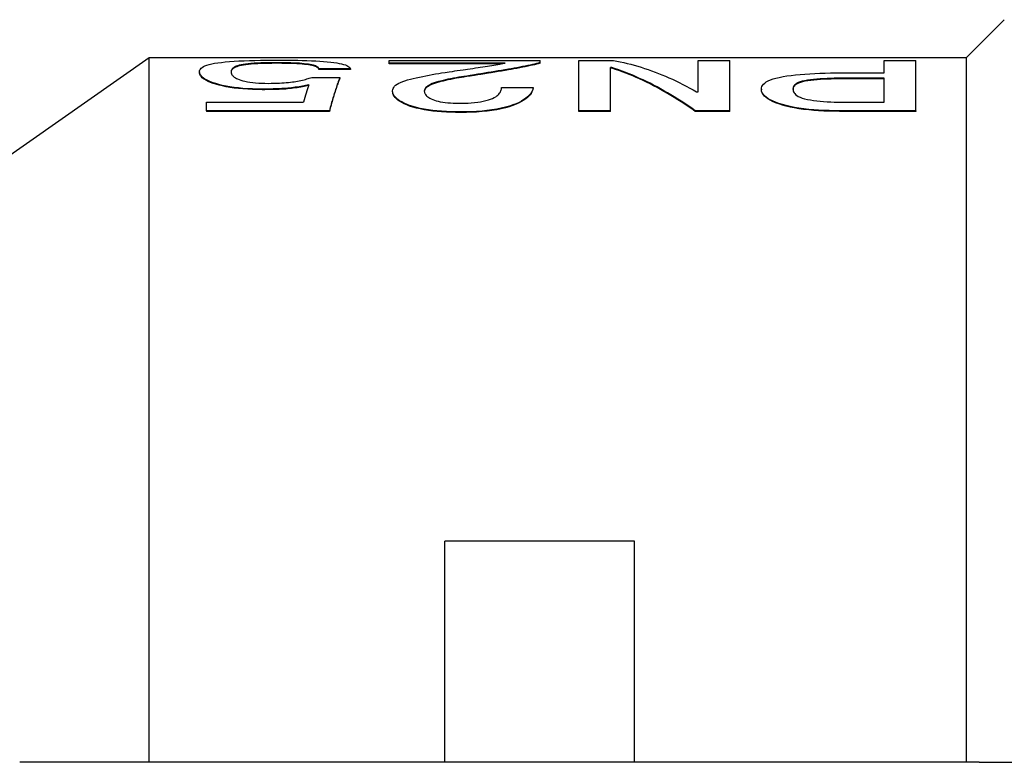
# Model space of a CAD drawing. Header units: millimetres. Extents: x 69 to 3753, y 6 to 390.
# Tile 9 of 11: x 326 to 358, y 364 to 388. Entities that reach past the tile are written whole.
import ezdxf

# ---------------------------------------------------------------- set-up
doc = ezdxf.new("R2010")
doc.units = ezdxf.units.MM
doc.layers.add('DETAIL', color=2, linetype='Continuous')

msp = doc.modelspace()

# ---------------------------------------------------------------- linework, layer by layer
at = {"layer": 'DETAIL'}
for p, q in [((356.303, 386.679), (357.503, 387.879)), ((321.803, 380.629), (330.443, 386.679)), ((330.443, 364.379), (330.443, 386.679)), ((330.443, 386.679), (356.303, 386.679)), ((356.303, 364.379), (356.303, 386.679)), ((334.454, 386.519), (334.454, 386.499)), ((336.817, 386.321), (335.817, 386.321)), ((335.817, 386.321), (335.817, 386.301)), ((336.817, 386.301), (335.817, 386.301)), ((336.817, 386.321), (336.817, 386.301)), ((338.039, 386.507), (338.039, 386.591)), ((338.039, 386.591), (342.817, 386.591)), ((341.706, 386.507), (338.039, 386.507)), ((338.039, 386.487), (338.039, 386.507)), ((341.603, 386.487), (338.039, 386.487)), ((342.817, 386.522), (342.817, 386.591)), ((342.817, 386.502), (342.817, 386.522)), ((344.039, 384.997), (344.039, 386.591)), ((344.039, 386.591), (345.135, 386.591)), ((345.039, 384.997), (345.039, 386.363)), ((345.088, 386.363), (345.039, 386.363)), ((345.088, 386.343), (345.039, 386.343)), ((345.088, 386.343), (345.088, 386.363)), ((347.817, 386.591), (348.817, 386.591)), ((347.817, 385.595), (347.817, 386.591)), ((348.817, 384.997), (348.817, 386.591)), ((353.706, 386.591), (354.706, 386.591)), ((353.706, 386.195), (353.706, 386.591)), ((354.706, 384.997), (354.706, 386.591)), ((332.039, 386.229), (332.039, 386.209)), ((335.595, 386.051), (336.484, 386.051)), ((336.484, 386.051), (336.484, 386.032)), ((340.602, 386.094), (340.602, 386.114)), ((345.868, 386.067), (345.868, 386.067)), ((352.331, 386.195), (353.706, 386.195)), ((352.579, 386.01), (352.579, 386.029)), ((353.706, 386.029), (352.579, 386.029)), ((353.706, 386.01), (352.579, 386.01)), ((353.706, 385.267), (353.706, 386.029)), ((334.025, 385.683), (334.025, 385.664)), ((341.595, 385.737), (342.595, 385.737)), ((342.595, 385.717), (342.595, 385.737)), ((349.817, 385.683), (349.817, 385.664)), ((338.15, 385.611), (338.15, 385.631)), ((347.768, 385.595), (347.817, 385.595)), ((332.262, 385.267), (335.331, 385.267)), ((332.262, 384.997), (332.262, 385.267)), ((352.579, 385.267), (353.706, 385.267)), ((336.15, 384.997), (332.262, 384.997)), ((332.262, 384.997), (332.262, 384.978)), ((336.15, 384.978), (332.262, 384.978)), ((336.15, 384.997), (336.15, 384.978)), ((340.303, 384.943), (340.303, 384.962)), ((345.039, 384.997), (344.039, 384.997)), ((344.039, 384.978), (344.039, 384.997)), ((345.039, 384.978), (344.039, 384.978)), ((345.039, 384.978), (345.039, 384.997)), ((348.817, 384.997), (347.722, 384.997)), ((347.722, 384.978), (347.722, 384.997)), ((348.817, 384.978), (347.722, 384.978)), ((348.817, 384.978), (348.817, 384.997)), ((354.706, 384.997), (352.284, 384.997)), ((352.284, 384.997), (352.284, 384.978)), ((354.706, 384.978), (352.284, 384.978)), ((354.706, 384.997), (354.706, 384.978)), ((339.803, 364.379), (339.803, 371.379)), ((345.803, 371.379), (339.803, 371.379)), ((345.803, 364.379), (345.803, 371.379)), ((330.851, 364.379), (326.351, 364.379)), ((356.703, 364.379), (330.851, 364.379)), ((356.703, 364.379), (360.803, 364.379))]:
    msp.add_line(p, q, dxfattribs=at)
at = {"layer": 'DETAIL', "flags": 128}
for points in [[(332.039, 386.229), (332.044, 386.263), (332.051, 386.289), (332.067, 386.317), (332.09, 386.344), (332.122, 386.37), (332.162, 386.395), (332.213, 386.419), (332.273, 386.441), (332.341, 386.461), (332.425, 386.481), (332.517, 386.499), (332.616, 386.515), (332.731, 386.529), (332.857, 386.543), (332.991, 386.554), (333.138, 386.565), (333.287, 386.574), (333.452, 386.581), (333.623, 386.587), (333.792, 386.592), (333.974, 386.595), (334.158, 386.598), (334.318, 386.599), (334.522, 386.6)], [(334.522, 386.6), (334.695, 386.599), (334.83, 386.598), (334.988, 386.596), (335.146, 386.594), (335.288, 386.59), (335.437, 386.586), (335.58, 386.58), (335.716, 386.574), (335.845, 386.566), (335.966, 386.557), (336.081, 386.548), (336.192, 386.536), (336.291, 386.524), (336.381, 386.511), (336.463, 386.497), (336.536, 386.482), (336.6, 386.465), (336.656, 386.447), (336.7, 386.429), (336.738, 386.409), (336.769, 386.388), (336.792, 386.366), (336.806, 386.347), (336.817, 386.321)], [(334.454, 386.519), (334.321, 386.518), (334.215, 386.517), (334.096, 386.514), (333.979, 386.51), (333.871, 386.505), (333.765, 386.499), (333.665, 386.491), (333.576, 386.482), (333.494, 386.472), (333.419, 386.461), (333.354, 386.449), (333.295, 386.435), (333.247, 386.422), (333.203, 386.407), (333.165, 386.391), (333.137, 386.376), (333.112, 386.36), (333.09, 386.341), (333.074, 386.323), (333.06, 386.305), (333.05, 386.286), (333.044, 386.267), (333.041, 386.25), (333.039, 386.228)], [(334.454, 386.499), (334.331, 386.498), (334.22, 386.497), (334.104, 386.495), (333.989, 386.491), (333.883, 386.486), (333.779, 386.48), (333.679, 386.472), (333.59, 386.464), (333.51, 386.454), (333.436, 386.443), (333.368, 386.432), (333.309, 386.419), (333.26, 386.406), (333.216, 386.392), (333.178, 386.377), (333.146, 386.361), (333.119, 386.345), (333.098, 386.328), (333.08, 386.311), (333.066, 386.293), (333.054, 386.275), (333.046, 386.256), (333.042, 386.238), (333.04, 386.221)], [(335.817, 386.321), (335.815, 386.337), (335.81, 386.35), (335.8, 386.364), (335.786, 386.378), (335.767, 386.391), (335.745, 386.403), (335.715, 386.416), (335.682, 386.428), (335.642, 386.439), (335.596, 386.45), (335.545, 386.46), (335.489, 386.469), (335.425, 386.477), (335.356, 386.485), (335.281, 386.492), (335.2, 386.499), (335.119, 386.504), (335.027, 386.508), (334.934, 386.512), (334.843, 386.514), (334.746, 386.516), (334.65, 386.518), (334.563, 386.518), (334.454, 386.519)], [(335.817, 386.301), (335.815, 386.316), (335.81, 386.33), (335.8, 386.344), (335.786, 386.358), (335.768, 386.37), (335.745, 386.383), (335.715, 386.396), (335.68, 386.408), (335.641, 386.419), (335.596, 386.43), (335.546, 386.44), (335.489, 386.449), (335.426, 386.457), (335.358, 386.465), (335.285, 386.472), (335.206, 386.478), (335.12, 386.484), (335.027, 386.488), (334.933, 386.492), (334.84, 386.495), (334.746, 386.497), (334.642, 386.498), (334.563, 386.499), (334.454, 386.499)], [(339.942, 386.23), (340.042, 386.245), (340.123, 386.257), (340.197, 386.268), (340.292, 386.282), (340.378, 386.294), (340.453, 386.305), (340.521, 386.315), (340.602, 386.327), (340.683, 386.338), (340.772, 386.351), (340.855, 386.363), (340.921, 386.372), (341.004, 386.385), (341.079, 386.396), (341.147, 386.406), (341.216, 386.418), (341.285, 386.429), (341.352, 386.441), (341.415, 386.452), (341.477, 386.463), (341.537, 386.475), (341.583, 386.483), (341.639, 386.494), (341.706, 386.507)], [(342.817, 386.522), (342.754, 386.506), (342.7, 386.491), (342.64, 386.476), (342.576, 386.461), (342.505, 386.445), (342.425, 386.428), (342.346, 386.411), (342.264, 386.394), (342.179, 386.377), (342.085, 386.359), (341.992, 386.342), (341.902, 386.326), (341.819, 386.312), (341.7, 386.291), (341.595, 386.273), (341.492, 386.256), (341.38, 386.238), (341.272, 386.22), (341.166, 386.204), (341.054, 386.186), (340.943, 386.168), (340.845, 386.152), (340.736, 386.135), (340.602, 386.114)], [(342.817, 386.502), (342.756, 386.486), (342.7, 386.472), (342.64, 386.456), (342.575, 386.441), (342.503, 386.425), (342.425, 386.408), (342.348, 386.391), (342.268, 386.375), (342.179, 386.357), (342.085, 386.339), (341.989, 386.322), (341.902, 386.306), (341.817, 386.291), (341.706, 386.272), (341.594, 386.253), (341.491, 386.236), (341.385, 386.219), (341.272, 386.201), (341.18, 386.186), (341.064, 386.168), (340.939, 386.148), (340.843, 386.132), (340.736, 386.115), (340.602, 386.094)], [(347.722, 384.997), (347.612, 385.075), (347.502, 385.15), (347.392, 385.224), (347.283, 385.296), (347.173, 385.367), (347.063, 385.435), (346.953, 385.502), (346.844, 385.567), (346.734, 385.631), (346.624, 385.692), (346.515, 385.752), (346.405, 385.81), (346.295, 385.866), (346.185, 385.92), (346.076, 385.972), (345.966, 386.023), (345.856, 386.072), (345.746, 386.119), (345.637, 386.164), (345.527, 386.208), (345.417, 386.249), (345.307, 386.289), (345.198, 386.327), (345.088, 386.363)], [(347.722, 384.978), (347.612, 385.056), (347.502, 385.131), (347.392, 385.205), (347.283, 385.277), (347.173, 385.348), (347.063, 385.416), (346.953, 385.483), (346.844, 385.548), (346.734, 385.611), (346.624, 385.673), (346.515, 385.732), (346.405, 385.79), (346.295, 385.846), (346.185, 385.9), (346.076, 385.953), (345.966, 386.004), (345.856, 386.052), (345.746, 386.099), (345.637, 386.145), (345.527, 386.188), (345.417, 386.23), (345.307, 386.269), (345.198, 386.307), (345.088, 386.343)], [(345.135, 386.591), (345.245, 386.57), (345.354, 386.547), (345.464, 386.523), (345.574, 386.497), (345.683, 386.469), (345.793, 386.439), (345.903, 386.407), (346.013, 386.374), (346.122, 386.338), (346.232, 386.301), (346.342, 386.263), (346.452, 386.222), (346.561, 386.179), (346.671, 386.135), (346.781, 386.089), (346.891, 386.041), (347, 385.992), (347.11, 385.94), (347.22, 385.887), (347.33, 385.832), (347.439, 385.776), (347.549, 385.717), (347.659, 385.657), (347.768, 385.595)], [(334.025, 385.683), (333.854, 385.685), (333.719, 385.689), (333.565, 385.696), (333.413, 385.707), (333.269, 385.72), (333.132, 385.737), (333.003, 385.756), (332.879, 385.778), (332.762, 385.802), (332.655, 385.828), (332.557, 385.855), (332.468, 385.883), (332.387, 385.912), (332.32, 385.941), (332.259, 385.972), (332.208, 386.002), (332.165, 386.032), (332.128, 386.062), (332.1, 386.09), (332.077, 386.119), (332.059, 386.148), (332.048, 386.176), (332.043, 386.2), (332.039, 386.229)], [(334.025, 385.664), (333.863, 385.665), (333.719, 385.669), (333.565, 385.677), (333.413, 385.687), (333.269, 385.701), (333.132, 385.717), (333.003, 385.736), (332.88, 385.758), (332.765, 385.782), (332.658, 385.808), (332.558, 385.835), (332.468, 385.864), (332.386, 385.893), (332.316, 385.923), (332.257, 385.954), (332.205, 385.984), (332.163, 386.013), (332.128, 386.042), (332.099, 386.071), (332.076, 386.1), (332.059, 386.128), (332.048, 386.156), (332.043, 386.18), (332.039, 386.209)], [(333.039, 386.228), (333.042, 386.206), (333.045, 386.188), (333.048, 386.174), (333.055, 386.156), (333.066, 386.138), (333.08, 386.119), (333.099, 386.098), (333.119, 386.079), (333.142, 386.061), (333.176, 386.039), (333.21, 386.02), (333.247, 386.003), (333.297, 385.983), (333.352, 385.965), (333.412, 385.948), (333.479, 385.932), (333.555, 385.917), (333.634, 385.903), (333.723, 385.891), (333.815, 385.882), (333.913, 385.874), (334.012, 385.869), (334.104, 385.866), (334.218, 385.865)], [(334.218, 385.865), (334.306, 385.866), (334.378, 385.867), (334.434, 385.868), (334.505, 385.87), (334.576, 385.873), (334.646, 385.877), (334.718, 385.882), (334.786, 385.887), (334.853, 385.893), (334.916, 385.9), (334.978, 385.908), (335.036, 385.917), (335.09, 385.925), (335.143, 385.935), (335.196, 385.945), (335.247, 385.956), (335.298, 385.967), (335.348, 385.98), (335.391, 385.991), (335.434, 386.003), (335.477, 386.015), (335.508, 386.024), (335.548, 386.037), (335.595, 386.051)], [(336.484, 386.051), (336.47, 386.017), (336.456, 385.982), (336.442, 385.946), (336.428, 385.91), (336.414, 385.872), (336.4, 385.834), (336.387, 385.795), (336.373, 385.754), (336.359, 385.714), (336.345, 385.672), (336.331, 385.629), (336.317, 385.586), (336.303, 385.541), (336.289, 385.496), (336.275, 385.45), (336.262, 385.403), (336.248, 385.355), (336.234, 385.307), (336.22, 385.257), (336.206, 385.207), (336.192, 385.156), (336.178, 385.104), (336.164, 385.051), (336.15, 384.997)], [(336.484, 386.032), (336.47, 385.998), (336.456, 385.963), (336.442, 385.927), (336.428, 385.89), (336.414, 385.853), (336.4, 385.814), (336.387, 385.775), (336.373, 385.735), (336.359, 385.694), (336.345, 385.652), (336.331, 385.61), (336.317, 385.566), (336.303, 385.522), (336.289, 385.477), (336.275, 385.431), (336.262, 385.384), (336.248, 385.336), (336.234, 385.287), (336.22, 385.238), (336.206, 385.188), (336.192, 385.137), (336.178, 385.085), (336.164, 385.032), (336.15, 384.978)], [(338.15, 385.631), (338.156, 385.671), (338.165, 385.702), (338.184, 385.737), (338.211, 385.772), (338.246, 385.805), (338.289, 385.836), (338.343, 385.867), (338.403, 385.896), (338.471, 385.923), (338.541, 385.947), (338.624, 385.972), (338.721, 385.998), (338.801, 386.018), (338.896, 386.04), (339.005, 386.064), (339.107, 386.086), (339.206, 386.106), (339.304, 386.125), (339.405, 386.143), (339.51, 386.162), (339.617, 386.18), (339.701, 386.193), (339.809, 386.21), (339.942, 386.23)], [(340.602, 386.114), (340.493, 386.097), (340.403, 386.083), (340.332, 386.072), (340.25, 386.058), (340.164, 386.043), (340.073, 386.026), (339.983, 386.009), (339.9, 385.992), (339.824, 385.976), (339.746, 385.958), (339.67, 385.939), (339.602, 385.92), (339.53, 385.899), (339.465, 385.877), (339.406, 385.855), (339.353, 385.832), (339.306, 385.809), (339.265, 385.785), (339.229, 385.758), (339.2, 385.731), (339.178, 385.705), (339.164, 385.677), (339.156, 385.651), (339.15, 385.619)], [(340.602, 386.094), (340.493, 386.078), (340.406, 386.064), (340.334, 386.053), (340.254, 386.039), (340.169, 386.024), (340.078, 386.008), (339.987, 385.99), (339.901, 385.973), (339.821, 385.955), (339.747, 385.938), (339.68, 385.922), (339.61, 385.903), (339.539, 385.882), (339.475, 385.861), (339.417, 385.84), (339.364, 385.818), (339.316, 385.794), (339.272, 385.77), (339.235, 385.743), (339.204, 385.717), (339.182, 385.69), (339.167, 385.664), (339.158, 385.637), (339.152, 385.608)], [(349.817, 385.683), (349.822, 385.728), (349.832, 385.762), (349.852, 385.801), (349.883, 385.839), (349.923, 385.875), (349.972, 385.909), (350.032, 385.942), (350.106, 385.974), (350.187, 386.003), (350.279, 386.029), (350.384, 386.054), (350.502, 386.078), (350.625, 386.099), (350.757, 386.118), (350.897, 386.135), (351.039, 386.148), (351.19, 386.16), (351.351, 386.171), (351.51, 386.179), (351.668, 386.185), (351.836, 386.189), (352.002, 386.193), (352.147, 386.194), (352.331, 386.195)], [(352.579, 386.029), (352.453, 386.029), (352.351, 386.028), (352.238, 386.026), (352.119, 386.024), (352.006, 386.021), (351.9, 386.017), (351.784, 386.011), (351.68, 386.005), (351.574, 385.997), (351.463, 385.987), (351.367, 385.977), (351.272, 385.964), (351.182, 385.948), (351.107, 385.931), (351.04, 385.911), (350.986, 385.89), (350.94, 385.867), (350.902, 385.842), (350.874, 385.818), (350.852, 385.792), (350.835, 385.765), (350.825, 385.739), (350.82, 385.714), (350.817, 385.683)], [(352.579, 386.01), (352.462, 386.009), (352.355, 386.008), (352.242, 386.007), (352.129, 386.005), (352.022, 386.002), (351.908, 385.997), (351.792, 385.992), (351.687, 385.986), (351.584, 385.979), (351.481, 385.97), (351.382, 385.959), (351.285, 385.946), (351.193, 385.931), (351.115, 385.914), (351.05, 385.895), (350.994, 385.874), (350.946, 385.851), (350.908, 385.828), (350.879, 385.804), (350.856, 385.778), (350.838, 385.752), (350.826, 385.724), (350.821, 385.7), (350.818, 385.673)], [(335.503, 385.818), (335.443, 385.805), (335.393, 385.794), (335.353, 385.786), (335.302, 385.776), (335.248, 385.766), (335.192, 385.757), (335.132, 385.747), (335.072, 385.739), (335.012, 385.73), (334.952, 385.723), (334.891, 385.717), (334.832, 385.711), (334.772, 385.706), (334.71, 385.701), (334.645, 385.697), (334.577, 385.694), (334.507, 385.691), (334.434, 385.689), (334.369, 385.687), (334.301, 385.685), (334.23, 385.684), (334.177, 385.684), (334.109, 385.684), (334.025, 385.683)], [(335.495, 385.797), (335.441, 385.785), (335.395, 385.775), (335.348, 385.766), (335.298, 385.756), (335.244, 385.746), (335.187, 385.737), (335.126, 385.727), (335.066, 385.718), (335.006, 385.71), (334.946, 385.703), (334.887, 385.697), (334.828, 385.691), (334.767, 385.686), (334.702, 385.682), (334.634, 385.677), (334.565, 385.674), (334.497, 385.671), (334.432, 385.669), (334.367, 385.667), (334.296, 385.666), (334.229, 385.665), (334.176, 385.665), (334.108, 385.664), (334.025, 385.664)], [(342.595, 385.737), (342.584, 385.692), (342.573, 385.654), (342.555, 385.612), (342.53, 385.568), (342.499, 385.524), (342.463, 385.482), (342.415, 385.436), (342.362, 385.391), (342.303, 385.349), (342.231, 385.306), (342.15, 385.263), (342.058, 385.221), (341.955, 385.181), (341.843, 385.143), (341.717, 385.108), (341.585, 385.076), (341.444, 385.048), (341.293, 385.024), (341.136, 385.004), (340.978, 384.988), (340.809, 384.976), (340.638, 384.968), (340.491, 384.964), (340.303, 384.962)], [(342.595, 385.717), (342.584, 385.673), (342.573, 385.635), (342.555, 385.593), (342.53, 385.548), (342.5, 385.506), (342.463, 385.463), (342.415, 385.416), (342.362, 385.372), (342.301, 385.328), (342.231, 385.286), (342.151, 385.244), (342.058, 385.202), (341.954, 385.161), (341.84, 385.124), (341.717, 385.089), (341.584, 385.057), (341.442, 385.029), (341.293, 385.005), (341.138, 384.985), (340.979, 384.969), (340.809, 384.957), (340.635, 384.949), (340.491, 384.945), (340.303, 384.943)], [(340.322, 385.234), (340.44, 385.236), (340.535, 385.24), (340.639, 385.247), (340.744, 385.258), (340.841, 385.27), (340.931, 385.285), (341.017, 385.302), (341.102, 385.322), (341.179, 385.343), (341.252, 385.366), (341.312, 385.389), (341.366, 385.415), (341.412, 385.441), (341.451, 385.468), (341.484, 385.496), (341.51, 385.523), (341.533, 385.55), (341.551, 385.578), (341.565, 385.605), (341.577, 385.632), (341.586, 385.659), (341.59, 385.68), (341.593, 385.706), (341.595, 385.737)], [(352.284, 384.997), (352.102, 384.999), (351.958, 385.002), (351.793, 385.007), (351.628, 385.016), (351.472, 385.027), (351.314, 385.042), (351.155, 385.06), (351.006, 385.081), (350.867, 385.105), (350.73, 385.132), (350.601, 385.162), (350.48, 385.196), (350.37, 385.231), (350.264, 385.269), (350.174, 385.308), (350.095, 385.347), (350.024, 385.39), (349.965, 385.432), (349.918, 385.474), (349.879, 385.517), (349.85, 385.559), (349.832, 385.601), (349.823, 385.638), (349.817, 385.683)], [(352.284, 384.978), (352.105, 384.98), (351.959, 384.983), (351.793, 384.989), (351.628, 384.997), (351.473, 385.008), (351.314, 385.023), (351.154, 385.041), (351.002, 385.063), (350.859, 385.087), (350.724, 385.114), (350.598, 385.144), (350.48, 385.177), (350.37, 385.212), (350.266, 385.249), (350.172, 385.289), (350.091, 385.33), (350.022, 385.372), (349.965, 385.413), (349.918, 385.455), (349.879, 385.498), (349.85, 385.54), (349.831, 385.582), (349.823, 385.619), (349.817, 385.664)], [(350.817, 385.683), (350.82, 385.652), (350.825, 385.626), (350.835, 385.598), (350.852, 385.568), (350.874, 385.539), (350.901, 385.511), (350.938, 385.481), (350.984, 385.454), (351.041, 385.426), (351.107, 385.401), (351.182, 385.379), (351.272, 385.358), (351.367, 385.34), (351.464, 385.325), (351.572, 385.312), (351.677, 385.301), (351.786, 385.292), (351.899, 385.284), (352.011, 385.279), (352.124, 385.274), (352.238, 385.271), (352.35, 385.268), (352.453, 385.267), (352.579, 385.267)], [(340.303, 384.962), (340.136, 384.964), (340.004, 384.967), (339.854, 384.973), (339.698, 384.982), (339.553, 384.994), (339.418, 385.008), (339.282, 385.027), (339.144, 385.05), (339.02, 385.074), (338.905, 385.101), (338.795, 385.132), (338.689, 385.167), (338.594, 385.202), (338.51, 385.239), (338.438, 385.275), (338.372, 385.315), (338.314, 385.356), (338.268, 385.395), (338.23, 385.435), (338.199, 385.475), (338.177, 385.514), (338.162, 385.553), (338.155, 385.588), (338.15, 385.631)], [(340.303, 384.943), (340.139, 384.945), (340.005, 384.948), (339.854, 384.954), (339.699, 384.963), (339.555, 384.975), (339.418, 384.989), (339.281, 385.008), (339.145, 385.03), (339.02, 385.055), (338.904, 385.082), (338.793, 385.114), (338.689, 385.148), (338.595, 385.183), (338.511, 385.219), (338.438, 385.256), (338.372, 385.296), (338.314, 385.336), (338.268, 385.376), (338.231, 385.415), (338.2, 385.455), (338.177, 385.495), (338.162, 385.535), (338.155, 385.569), (338.15, 385.611)], [(339.15, 385.619), (339.154, 385.592), (339.159, 385.569), (339.164, 385.552), (339.175, 385.529), (339.19, 385.507), (339.209, 385.484), (339.233, 385.461), (339.262, 385.438), (339.295, 385.416), (339.332, 385.395), (339.373, 385.374), (339.418, 385.354), (339.474, 385.333), (339.532, 385.315), (339.591, 385.299), (339.658, 385.285), (339.738, 385.271), (339.813, 385.261), (339.892, 385.252), (339.978, 385.245), (340.063, 385.24), (340.147, 385.237), (340.226, 385.235), (340.322, 385.234)]]:
    msp.add_lwpolyline(points, dxfattribs=at)
at = {"layer": 'DETAIL'}
msp.add_ellipse((335.417, 353.169), major_axis=(0.703, 33.53), ratio=0.077763, start_param=0.231386, end_param=0.295044, dxfattribs=at)

doc.saveas('drawing.dxf')
